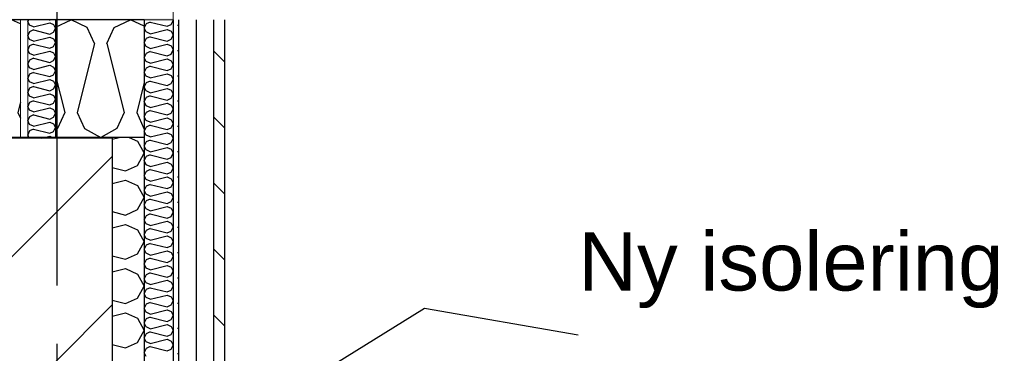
# Model space of a CAD drawing. Header units: millimetres. Extents: x -8544 to 51179, y -2070 to 23603.
# Tile 96 of 174: x 11953 to 13643, y 9484 to 10055. Entities that reach past the tile are written whole.
import ezdxf
from ezdxf.enums import TextEntityAlignment as Align

# ---------------------------------------------------------------- set-up
doc = ezdxf.new("R2010")
doc.units = ezdxf.units.MM
doc.header["$LTSCALE"] = 0.5
doc.header["$MEASUREMENT"] = 0
for name, pattern in [('Akselinje', [1500, 1000, -200, 100, -200]), ('PLINE', [0]), ('Wipeout_Contour', [2000, 0, -2000])]:
    doc.linetypes.add(name, pattern=pattern)
for name, color, linetype in [('223- Bjelker', 7, 'Continuous'), ('223- Bjelker (Skravur)', 7, 'Continuous'), ('232- Ikke-bærende yttervegger', 7, 'Continuous'), ('232- Ikke-bærende yttervegger (Skravur)', 7, 'Continuous'), ('232- Ikke-bærende yttervegger (Skravur)(Nye konstruksjoner)', 7, 'Continuous'), ('232- Ikke-bærende yttervegger(Nye konstruksjoner)', 7, 'Continuous'), ('235- Utvendig kledning og overflate (Skravur)(Nye konstruksjoner)', 7, 'Continuous'), ('235- Utvendig kledning og overflate(Nye konstruksjoner)', 7, 'Continuous'), ('261- Primærkonstruksjon (tak)', 7, 'Continuous'), ('261- Primærkonstruksjon (tak) (Skravur)', 7, 'Continuous'), ('262- Taktekking (Skravur)(Nye konstruksjoner)', 7, 'Continuous'), ('82-- Modullinjer', 7, 'Continuous'), ('832- Tekst bygning(Nye konstruksjoner)', 7, 'Continuous')]:
    doc.layers.add(name, color=color, linetype=linetype)
doc.layers.add('236- Innvendig kledning og overflate(Nye konstruksjoner)', color=7, linetype='Continuous', lineweight=0)
doc.layers.add('262- Taktekking(Nye konstruksjoner)', color=7, linetype='Continuous', lineweight=0)
doc.styles.add('GENERATED_STYLE_1', font='arial.ttf')
doc.styles.add('GENERATED_STYLE_3', font='arial.ttf')
doc.dimstyles.new('GENERATED_STYLE__2', dxfattribs={"dimtxt": 0.18, "dimasz": 182.4, "dimexe": 0.18, "dimexo": 0.0625, "dimgap": 0, "dimtad": 0, "dimtih": 1, "dimtoh": 1, "dimdec": 4, "dimzin": 0, "dimdsep": 46, "dimcen": 0.09, "dimadec": 0, "dimazin": 0, "dimtfac": 1, "dimtdec": 4, "dimtmove": 0, "dimatfit": 3, "dimldrblk": 'ARROWHEAD_5', "dimfxl": 1, "dimtolj": 1, "dimtzin": 0, "dimarcsym": 0})
pattern_1 = [(0, (0, 0), (0, 43.30127), [0, -25]), (0, (12.5, 21.65), (0, 43.30127), [0, -25])]

# ---------------------------------------------------------------- blocks, each defined once
blk = doc.blocks.new('*X7')
at = {"layer": '261- Primærkonstruksjon (tak) (Skravur)', "linetype": 'PLINE'}
for p, q in [((11954.4, 10048.1), (11939.3, 10055.3)), ((11954.4, 9914.2), (11950, 9896.4)), ((11950, 9896.4), (11954.4, 9886.7))]:
    blk.add_line(p, q, dxfattribs=at)
blk = doc.blocks.new('*X8')
at = {"layer": '261- Primærkonstruksjon (tak) (Skravur)', "linetype": 'PLINE'}
for p, q in [((12014.9, 10042.8), (12041.3, 10055.3)), ((12069.2, 10042.1), (12041.3, 10055.3)), ((12081.6, 10014.8), (12069.2, 10042.1)), ((12103, 10014.8), (12115.5, 10042.1)), ((12115.5, 10042.1), (12143.4, 10055.3)), ((12166.9, 10044.1), (12143.4, 10055.3)), ((12081.6, 10014.8), (12052, 9896.4)), ((12103, 10014.8), (12132.6, 9896.4)), ((12014.9, 9959.1), (12030.6, 9896.4)), ((12166.9, 9947.9), (12154.1, 9896.4)), ((12030.6, 9896.4), (12018.2, 9869.1)), ((12052, 9896.4), (12064.5, 9869.1)), ((12132.6, 9896.4), (12120.2, 9869.1)), ((12154.1, 9896.4), (12166.5, 9869.1)), ((12018.2, 9869.1), (12014.9, 9867.3)), ((12064.5, 9869.1), (12092.3, 9853.5)), ((12120.2, 9869.1), (12092.3, 9853.5)), ((12166.5, 9869.1), (12166.9, 9868.9))]:
    blk.add_line(p, q, dxfattribs=at)
blk = doc.blocks.new('*X75')
at = {"layer": '232- Ikke-bærende yttervegger (Skravur)(Nye konstruksjoner)', "linetype": 'PLINE'}
for p, q in [((11968.3, 10055.3), (11966.9, 10052.4)), ((11970.1, 10045.8), (11966.9, 10052.4)), ((11976.6, 10042.9), (11970.1, 10045.8)), ((11976.6, 10042.9), (12004.7, 10049.9)), ((12003.6, 10055.3), (12004.7, 10055)), ((12004.7, 10055), (12005.3, 10055.3)), ((12004.7, 10049.9), (12011.2, 10046.9)), ((12011.2, 10046.9), (12014.9, 10040.3)), ((11970.1, 10034.8), (11966.9, 10028.2)), ((11970.1, 10021.5), (11966.9, 10028.2)), ((11976.6, 10037.8), (11970.1, 10034.8)), ((11976.6, 10037.8), (12004.7, 10030.7)), ((11976.6, 10018.6), (12004.7, 10025.6)), ((12004.7, 10030.7), (12011.2, 10033.7)), ((12004.7, 10025.6), (12011.2, 10022.7)), ((12011.2, 10033.7), (12014.9, 10040.3)), ((11970.1, 10010.5), (11966.9, 10003.9)), ((11976.6, 10018.6), (11970.1, 10021.5)), ((11976.6, 10013.5), (11970.1, 10010.5)), ((11976.6, 10013.5), (12004.7, 10006.4)), ((12004.7, 10006.4), (12011.2, 10009.4)), ((12011.2, 10022.7), (12014.9, 10016)), ((12011.2, 10009.4), (12014.9, 10016)), ((11970.1, 9997.3), (11966.9, 10003.9)), ((11976.6, 9994.3), (11970.1, 9997.3)), ((11976.6, 9994.3), (12004.7, 10001.3)), ((12004.7, 10001.3), (12011.2, 9998.4)), ((12011.2, 9998.4), (12014.9, 9991.7)), ((12011.2, 9985.1), (12014.9, 9991.7)), ((11970.1, 9986.2), (11966.9, 9979.6)), ((11970.1, 9973), (11966.9, 9979.6)), ((11976.6, 9989.2), (11970.1, 9986.2)), ((11976.6, 9970), (11970.1, 9973)), ((11976.6, 9989.2), (12004.7, 9982.2)), ((11976.6, 9970), (12004.7, 9977.1)), ((12004.7, 9982.2), (12011.2, 9985.1)), ((12004.7, 9977.1), (12011.2, 9974.1)), ((12011.2, 9974.1), (12014.9, 9967.5)), ((11970.1, 9962), (11966.9, 9955.3)), ((11976.6, 9964.9), (11970.1, 9962)), ((11976.6, 9964.9), (12004.7, 9957.9)), ((12004.7, 9957.9), (12011.2, 9960.8)), ((12011.2, 9960.8), (12014.9, 9967.5)), ((11970.1, 9948.7), (11966.9, 9955.3)), ((11976.6, 9945.7), (11970.1, 9948.7)), ((11976.6, 9940.6), (11970.1, 9937.7)), ((11976.6, 9945.7), (12004.7, 9952.8)), ((11976.6, 9940.6), (12004.7, 9933.6)), ((12004.7, 9952.8), (12011.2, 9949.8)), ((12011.2, 9949.8), (12014.9, 9943.2)), ((12011.2, 9936.6), (12014.9, 9943.2)), ((11970.1, 9937.7), (11966.9, 9931)), ((11970.1, 9924.4), (11966.9, 9931)), ((11976.6, 9921.5), (11970.1, 9924.4)), ((11976.6, 9921.5), (12004.7, 9928.5)), ((12004.7, 9933.6), (12011.2, 9936.6)), ((12004.7, 9928.5), (12011.2, 9925.5)), ((12011.2, 9925.5), (12014.9, 9918.9)), ((11970.1, 9913.4), (11966.9, 9906.8)), ((11970.1, 9900.1), (11966.9, 9906.8)), ((11976.6, 9916.3), (11970.1, 9913.4)), ((11976.6, 9916.3), (12004.7, 9909.3)), ((12004.7, 9909.3), (12011.2, 9912.3)), ((12011.2, 9912.3), (12014.9, 9918.9)), ((11970.1, 9889.1), (11966.9, 9882.5)), ((11976.6, 9897.2), (11970.1, 9900.1)), ((11976.6, 9892.1), (11970.1, 9889.1)), ((11976.6, 9897.2), (12004.7, 9904.2)), ((11976.6, 9892.1), (12004.7, 9885)), ((12004.7, 9904.2), (12011.2, 9901.2)), ((12011.2, 9901.2), (12014.9, 9894.6)), ((12011.2, 9888), (12014.9, 9894.6)), ((11970.1, 9875.8), (11966.9, 9882.5)), ((11976.6, 9872.9), (11970.1, 9875.8)), ((11976.6, 9872.9), (12004.7, 9879.9)), ((12004.7, 9885), (12011.2, 9888)), ((12004.7, 9879.9), (12011.2, 9877)), ((12011.2, 9877), (12014.9, 9870.3)), ((11970.1, 9864.8), (11966.9, 9858.2)), ((11969.7, 9852.3), (11966.9, 9858.2)), ((11976.6, 9867.8), (11970.1, 9864.8)), ((11976.6, 9867.8), (12004.7, 9860.7)), ((11991.2, 9852.3), (12004.7, 9855.6)), ((12004.7, 9860.7), (12011.2, 9863.7)), ((12004.7, 9855.6), (12011.2, 9852.7)), ((12011.2, 9863.7), (12014.9, 9870.3)), ((12011.2, 9852.7), (12011.5, 9852.3))]:
    blk.add_line(p, q, dxfattribs=at)
blk = doc.blocks.new('*X76')
at = {"layer": '232- Ikke-bærende yttervegger (Skravur)', "linetype": 'PLINE'}
for p, q in [((12022.6, 9852.3), (12022, 9853.5)), ((12111.9, 9850.5), (12124.1, 9853.5)), ((12141.1, 9853.5), (12155.4, 9847)), ((12155.4, 9847), (12166.9, 9826.3)), ((12155.4, 9805.6), (12166.9, 9826.3)), ((12135, 9796.4), (12155.4, 9805.6)), ((12111.9, 9802.1), (12135, 9796.4)), ((12111.9, 9774.6), (12135, 9780.4)), ((12135, 9780.4), (12155.4, 9771.2)), ((12155.4, 9771.2), (12166.9, 9750.4)), ((12155.4, 9729.7), (12166.9, 9750.4)), ((12111.9, 9726.3), (12135, 9720.5)), ((12135, 9720.5), (12155.4, 9729.7)), ((12111.9, 9698.8), (12135, 9704.5)), ((12135, 9704.5), (12155.4, 9695.3)), ((12155.4, 9695.3), (12166.9, 9674.6)), ((12155.4, 9653.8), (12166.9, 9674.6)), ((12135, 9644.6), (12155.4, 9653.8)), ((12111.9, 9650.4), (12135, 9644.6)), ((12111.9, 9622.9), (12135, 9628.7)), ((12135, 9628.7), (12155.4, 9619.4)), ((12155.4, 9619.4), (12166.9, 9598.7)), ((12155.4, 9578), (12166.9, 9598.7)), ((12111.9, 9574.5), (12135, 9568.7)), ((12135, 9568.7), (12155.4, 9578)), ((12111.9, 9547), (12135, 9552.8)), ((12135, 9552.8), (12155.4, 9543.5)), ((12155.4, 9543.5), (12166.9, 9522.8)), ((12155.4, 9502.1), (12166.9, 9522.8)), ((12135, 9492.8), (12155.4, 9502.1)), ((12111.9, 9498.6), (12135, 9492.8))]:
    blk.add_line(p, q, dxfattribs=at)
blk = doc.blocks.new('*X86')
at = {"layer": '235- Utvendig kledning og overflate (Skravur)(Nye konstruksjoner)', "linetype": 'PLINE'}
for p, q in [((12170.2, 10048.2), (12166.9, 10041.3)), ((12170.2, 10034.4), (12166.9, 10041.3)), ((12177, 10051.3), (12170.2, 10048.2)), ((12177, 10051.3), (12206.3, 10044)), ((12206.3, 10044), (12213.1, 10047.1)), ((12213.1, 10047.1), (12216.9, 10054)), ((12216.2, 10055.3), (12216.9, 10054)), ((12177, 10031.3), (12170.2, 10034.4)), ((12177, 10026), (12170.2, 10022.9)), ((12177, 10031.3), (12206.3, 10038.7)), ((12177, 10026), (12206.3, 10018.7)), ((12206.3, 10038.7), (12213.1, 10035.6)), ((12213.1, 10035.6), (12216.9, 10028.7)), ((12213.1, 10021.8), (12216.9, 10028.7)), ((12170.2, 10022.9), (12166.9, 10016)), ((12170.2, 10009.1), (12166.9, 10016)), ((12177, 10006), (12170.2, 10009.1)), ((12177, 10006), (12206.3, 10013.4)), ((12206.3, 10018.7), (12213.1, 10021.8)), ((12206.3, 10013.4), (12213.1, 10010.3)), ((12213.1, 10010.3), (12216.9, 10003.4)), ((12170.2, 9997.6), (12166.9, 9990.7)), ((12170.2, 9983.8), (12166.9, 9990.7)), ((12177, 10000.7), (12170.2, 9997.6)), ((12177, 10000.7), (12206.3, 9993.4)), ((12206.3, 9993.4), (12213.1, 9996.5)), ((12213.1, 9996.5), (12216.9, 10003.4)), ((12177, 9980.7), (12170.2, 9983.8)), ((12177, 9975.4), (12170.2, 9972.3)), ((12177, 9980.7), (12206.3, 9988.1)), ((12177, 9975.4), (12206.3, 9968.1)), ((12206.3, 9988.1), (12213.1, 9985)), ((12213.1, 9985), (12216.9, 9978.1)), ((12213.1, 9971.2), (12216.9, 9978.1)), ((12170.2, 9972.3), (12166.9, 9965.4)), ((12170.2, 9958.5), (12166.9, 9965.4)), ((12177, 9955.4), (12170.2, 9958.5)), ((12177, 9955.4), (12206.3, 9962.8)), ((12206.3, 9968.1), (12213.1, 9971.2)), ((12206.3, 9962.8), (12213.1, 9959.7)), ((12213.1, 9959.7), (12216.9, 9952.8)), ((12170.2, 9947.1), (12166.9, 9940.1)), ((12170.2, 9933.2), (12166.9, 9940.1)), ((12177, 9950.1), (12170.2, 9947.1)), ((12177, 9950.1), (12206.3, 9942.8)), ((12206.3, 9942.8), (12213.1, 9945.9)), ((12213.1, 9945.9), (12216.9, 9952.8)), ((12177, 9930.2), (12170.2, 9933.2)), ((12177, 9924.8), (12170.2, 9921.8)), ((12177, 9930.2), (12206.3, 9937.5)), ((12177, 9924.8), (12206.3, 9917.5)), ((12206.3, 9937.5), (12213.1, 9934.4)), ((12213.1, 9934.4), (12216.9, 9927.5)), ((12213.1, 9920.6), (12216.9, 9927.5)), ((12170.2, 9921.8), (12166.9, 9914.9)), ((12170.2, 9907.9), (12166.9, 9914.9)), ((12177, 9904.9), (12170.2, 9907.9)), ((12177, 9904.9), (12206.3, 9912.2)), ((12206.3, 9917.5), (12213.1, 9920.6)), ((12206.3, 9912.2), (12213.1, 9909.1)), ((12213.1, 9909.1), (12216.9, 9902.2)), ((12170.2, 9896.5), (12166.9, 9889.6)), ((12170.2, 9882.7), (12166.9, 9889.6)), ((12177, 9899.5), (12170.2, 9896.5)), ((12177, 9899.5), (12206.3, 9892.2)), ((12206.3, 9892.2), (12213.1, 9895.3)), ((12213.1, 9895.3), (12216.9, 9902.2)), ((12177, 9879.6), (12170.2, 9882.7)), ((12177, 9874.3), (12170.2, 9871.2)), ((12177, 9879.6), (12206.3, 9886.9)), ((12177, 9874.3), (12206.3, 9866.9)), ((12206.3, 9886.9), (12213.1, 9883.8)), ((12213.1, 9883.8), (12216.9, 9876.9)), ((12213.1, 9870), (12216.9, 9876.9)), ((12170.2, 9871.2), (12166.9, 9864.3)), ((12170.2, 9857.4), (12166.9, 9864.3)), ((12177, 9854.3), (12170.2, 9857.4)), ((12177, 9854.3), (12206.3, 9861.6)), ((12206.3, 9866.9), (12213.1, 9870)), ((12206.3, 9861.6), (12213.1, 9858.5)), ((12213.1, 9858.5), (12216.9, 9851.6)), ((12170.2, 9845.9), (12166.9, 9839)), ((12170.2, 9832.1), (12166.9, 9839)), ((12177, 9849), (12170.2, 9845.9)), ((12177, 9849), (12206.3, 9841.6)), ((12206.3, 9841.6), (12213.1, 9844.7)), ((12213.1, 9844.7), (12216.9, 9851.6)), ((12177, 9829), (12170.2, 9832.1)), ((12177, 9823.7), (12170.2, 9820.6)), ((12177, 9829), (12206.3, 9836.3)), ((12177, 9823.7), (12206.3, 9816.3)), ((12206.3, 9836.3), (12213.1, 9833.2)), ((12213.1, 9833.2), (12216.9, 9826.3)), ((12213.1, 9819.4), (12216.9, 9826.3)), ((12170.2, 9820.6), (12166.9, 9813.7)), ((12170.2, 9806.8), (12166.9, 9813.7)), ((12177, 9803.7), (12170.2, 9806.8)), ((12177, 9803.7), (12206.3, 9811)), ((12206.3, 9816.3), (12213.1, 9819.4)), ((12206.3, 9811), (12213.1, 9807.9)), ((12213.1, 9807.9), (12216.9, 9801)), ((12170.2, 9795.3), (12166.9, 9788.4)), ((12170.2, 9781.5), (12166.9, 9788.4)), ((12177, 9798.4), (12170.2, 9795.3)), ((12177, 9798.4), (12206.3, 9791)), ((12206.3, 9791), (12213.1, 9794.1)), ((12213.1, 9794.1), (12216.9, 9801)), ((12177, 9778.4), (12170.2, 9781.5)), ((12177, 9773.1), (12170.2, 9770)), ((12177, 9778.4), (12206.3, 9785.7)), ((12177, 9773.1), (12206.3, 9765.8)), ((12206.3, 9785.7), (12213.1, 9782.6)), ((12213.1, 9782.6), (12216.9, 9775.7)), ((12213.1, 9768.8), (12216.9, 9775.7)), ((12170.2, 9770), (12166.9, 9763.1)), ((12170.2, 9756.2), (12166.9, 9763.1)), ((12177, 9753.1), (12170.2, 9756.2)), ((12177, 9753.1), (12206.3, 9760.4)), ((12206.3, 9765.8), (12213.1, 9768.8)), ((12206.3, 9760.4), (12213.1, 9757.4)), ((12213.1, 9757.4), (12216.9, 9750.4)), ((12170.2, 9744.7), (12166.9, 9737.8)), ((12170.2, 9730.9), (12166.9, 9737.8)), ((12177, 9747.8), (12170.2, 9744.7)), ((12177, 9747.8), (12206.3, 9740.5)), ((12206.3, 9740.5), (12213.1, 9743.5)), ((12213.1, 9743.5), (12216.9, 9750.4)), ((12170.2, 9719.4), (12166.9, 9712.5)), ((12177, 9727.8), (12170.2, 9730.9)), ((12177, 9722.5), (12170.2, 9719.4)), ((12177, 9727.8), (12206.3, 9735.1)), ((12177, 9722.5), (12206.3, 9715.2)), ((12206.3, 9735.1), (12213.1, 9732.1)), ((12213.1, 9732.1), (12216.9, 9725.2)), ((12213.1, 9718.2), (12216.9, 9725.2)), ((12170.2, 9705.6), (12166.9, 9712.5)), ((12177, 9702.5), (12170.2, 9705.6)), ((12177, 9702.5), (12206.3, 9709.9)), ((12206.3, 9715.2), (12213.1, 9718.2)), ((12206.3, 9709.9), (12213.1, 9706.8)), ((12213.1, 9706.8), (12216.9, 9699.9)), ((12170.2, 9694.1), (12166.9, 9687.2)), ((12170.2, 9680.3), (12166.9, 9687.2)), ((12177, 9697.2), (12170.2, 9694.1)), ((12177, 9697.2), (12206.3, 9689.9)), ((12206.3, 9689.9), (12213.1, 9693)), ((12213.1, 9693), (12216.9, 9699.9)), ((12170.2, 9668.8), (12166.9, 9661.9)), ((12177, 9677.2), (12170.2, 9680.3)), ((12177, 9671.9), (12170.2, 9668.8)), ((12177, 9677.2), (12206.3, 9684.6)), ((12177, 9671.9), (12206.3, 9664.6)), ((12206.3, 9684.6), (12213.1, 9681.5)), ((12213.1, 9681.5), (12216.9, 9674.6)), ((12213.1, 9667.7), (12216.9, 9674.6)), ((12170.2, 9655), (12166.9, 9661.9)), ((12177, 9651.9), (12170.2, 9655)), ((12177, 9651.9), (12206.3, 9659.3)), ((12206.3, 9664.6), (12213.1, 9667.7)), ((12206.3, 9659.3), (12213.1, 9656.2)), ((12213.1, 9656.2), (12216.9, 9649.3)), ((12170.2, 9643.5), (12166.9, 9636.6)), ((12170.2, 9629.7), (12166.9, 9636.6)), ((12177, 9646.6), (12170.2, 9643.5)), ((12177, 9646.6), (12206.3, 9639.3)), ((12206.3, 9639.3), (12213.1, 9642.4)), ((12213.1, 9642.4), (12216.9, 9649.3)), ((12170.2, 9618.2), (12166.9, 9611.3)), ((12177, 9626.6), (12170.2, 9629.7)), ((12177, 9621.3), (12170.2, 9618.2)), ((12177, 9626.6), (12206.3, 9634)), ((12177, 9621.3), (12206.3, 9614)), ((12206.3, 9634), (12213.1, 9630.9)), ((12213.1, 9630.9), (12216.9, 9624)), ((12213.1, 9617.1), (12216.9, 9624)), ((12170.2, 9604.4), (12166.9, 9611.3)), ((12177, 9601.3), (12170.2, 9604.4)), ((12177, 9601.3), (12206.3, 9608.7)), ((12206.3, 9614), (12213.1, 9617.1)), ((12206.3, 9608.7), (12213.1, 9605.6)), ((12213.1, 9605.6), (12216.9, 9598.7)), ((12170.2, 9593), (12166.9, 9586)), ((12170.2, 9579.1), (12166.9, 9586)), ((12177, 9596), (12170.2, 9593)), ((12177, 9596), (12206.3, 9588.7)), ((12206.3, 9588.7), (12213.1, 9591.8)), ((12213.1, 9591.8), (12216.9, 9598.7)), ((12170.2, 9567.7), (12166.9, 9560.8)), ((12177, 9576.1), (12170.2, 9579.1)), ((12177, 9570.7), (12170.2, 9567.7)), ((12177, 9576.1), (12206.3, 9583.4)), ((12177, 9570.7), (12206.3, 9563.4)), ((12206.3, 9583.4), (12213.1, 9580.3)), ((12213.1, 9580.3), (12216.9, 9573.4)), ((12213.1, 9566.5), (12216.9, 9573.4)), ((12170.2, 9553.8), (12166.9, 9560.8)), ((12177, 9550.8), (12170.2, 9553.8)), ((12177, 9550.8), (12206.3, 9558.1)), ((12206.3, 9563.4), (12213.1, 9566.5)), ((12206.3, 9558.1), (12213.1, 9555)), ((12213.1, 9555), (12216.9, 9548.1)), ((12170.2, 9542.4), (12166.9, 9535.5)), ((12170.2, 9528.6), (12166.9, 9535.5)), ((12177, 9545.4), (12170.2, 9542.4)), ((12177, 9545.4), (12206.3, 9538.1)), ((12206.3, 9538.1), (12213.1, 9541.2)), ((12213.1, 9541.2), (12216.9, 9548.1)), ((12170.2, 9517.1), (12166.9, 9510.2)), ((12177, 9525.5), (12170.2, 9528.6)), ((12177, 9520.2), (12170.2, 9517.1)), ((12177, 9525.5), (12206.3, 9532.8)), ((12177, 9520.2), (12206.3, 9512.8)), ((12206.3, 9532.8), (12213.1, 9529.7)), ((12213.1, 9529.7), (12216.9, 9522.8)), ((12213.1, 9515.9), (12216.9, 9522.8)), ((12170.2, 9503.3), (12166.9, 9510.2)), ((12177, 9500.2), (12170.2, 9503.3)), ((12177, 9500.2), (12206.3, 9507.5)), ((12206.3, 9512.8), (12213.1, 9515.9)), ((12206.3, 9507.5), (12213.1, 9504.4)), ((12213.1, 9504.4), (12216.9, 9497.5)), ((12170.2, 9491.8), (12166.9, 9484.9)), ((12170.2, 9478), (12166.9, 9484.9)), ((12177, 9494.9), (12170.2, 9491.8)), ((12177, 9494.9), (12206.3, 9487.5)), ((12206.3, 9487.5), (12213.1, 9490.6)), ((12213.1, 9490.6), (12216.9, 9497.5))]:
    blk.add_line(p, q, dxfattribs=at)
blk = doc.blocks.new('Standard grid marker[6]', base_point=(12016.9, 12550))
at = {"layer": '82-- Modullinjer', "linetype": 'Akselinje'}
blk.add_line((12016.9, 12350), (12016.9, 1550), dxfattribs=at)
at = {"layer": '82-- Modullinjer', "style": 'GENERATED_STYLE_1'}
for tag, p in [('AC_MarkerText_1_0', (12016.9, 12887.5)), ('AC_MarkerText_1_1', (12016.9, 1187.5))]:
    blk.add_attdef(tag, text='', height=175, rotation=360, dxfattribs=at).set_placement(p, align=Align.TOP_CENTER)
blk = doc.blocks.new('ARROWHEAD_5')
at = {"linetype": 'Continuous'}
blk.add_hatch(color=256, dxfattribs=at).paths.add_polyline_path([(-1, 0.2679), (0, 0), (-1, -0.2679)])
blk.add_line((0, 0), (-1, 0), dxfattribs=at)

msp = doc.modelspace()

# ---------------------------------------------------------------- hatches: boundary and pattern name
at = {"layer": '223- Bjelker (Skravur)', "linetype": 'Continuous'}
h = msp.add_hatch(dxfattribs=at)
h.set_pattern_fill('Skrålinjer_3', color=256, style=0, pattern_type=2)
h.set_pattern_definition([(45, (0, 0), (-127.2792, 127.2792), [])])
h.paths.add_polyline_path([(11921.9, 9852.3), (11921.9, 9469), (12111.9, 9469), (12111.9, 9852.3)])
at = {"layer": '232- Ikke-bærende yttervegger (Skravur)(Nye konstruksjoner)', "linetype": 'Continuous'}
h = msp.add_hatch(dxfattribs=at)
h.set_pattern_fill('Gips', color=256, style=0, pattern_type=2)
h.set_pattern_definition([(270, (0, 0), (86.60254, 0), [0, -50]), (270, (43.3, -25), (86.60254, 0), [0, -50])])
h.paths.add_polyline_path([(11966.9, 10055.3), (11954.4, 10055.3), (11954.4, 9852.3), (11966.9, 9852.3)])
msp.add_hatch(color=256, dxfattribs=at).paths.add_polyline_path([(12014.9, 9853.5), (12014.9, 9852.3), (12016.9, 9852.3), (12016.9, 9853.5)])
at = {"layer": '235- Utvendig kledning og overflate (Skravur)(Nye konstruksjoner)', "linetype": 'Continuous'}
h = msp.add_hatch(dxfattribs=at)
h.set_pattern_fill('Prikker_tett', color=256, style=0, pattern_type=2)
h.set_pattern_definition(pattern_1)
h.paths.add_polyline_path([(12216.9, 10055.3), (12216.9, 8446.5), (12225.9, 8446.5), (12225.9, 10055.3)])
h = msp.add_hatch(dxfattribs=at)
h.set_pattern_fill('Skrålinjer_2', color=256, style=0, pattern_type=2)
h.set_pattern_definition([(315, (0, 0), (56.56854, 56.56854), [80, 0])])
h.paths.add_polyline_path([(12285.9, 10055.3), (12285.9, 8446.5), (12304.9, 8446.5), (12304.9, 10055.3)])
at = {"layer": '262- Taktekking (Skravur)(Nye konstruksjoner)', "linetype": 'Continuous'}
h = msp.add_hatch(dxfattribs=at)
h.set_pattern_fill('Prikker_tett', color=256, style=0, pattern_type=2)
h.set_pattern_definition(pattern_1)
h.paths.add_polyline_path([(-2583.1, 10055.3), (12216.9, 10055.3), (12216.9, 10057.3), (-2583.1, 10057.3)])

# ---------------------------------------------------------------- linework, layer by layer
at = {"layer": '223- Bjelker', "linetype": 'PLINE'}
for p, q in [((11954.4, 9852.3), (11921.9, 9852.3)), ((12111.9, 9852.3), (12111.9, 9469))]:
    msp.add_line(p, q, dxfattribs=at)
at = {"layer": '223- Bjelker', "linetype": 'PLINE', "flags": 128}
msp.add_lwpolyline([(12111.9, 9852.3), (12016.9, 9852.3), (12014.9, 9852.3), (11966.9, 9852.3), (11954.4, 9852.3)], dxfattribs=at)
at = {"layer": '232- Ikke-bærende yttervegger', "linetype": 'PLINE'}
msp.add_line((12016.9, 9853.5), (12016.9, 9852.3), dxfattribs=at)
at = {"layer": '232- Ikke-bærende yttervegger', "linetype": 'PLINE', "flags": 128}
msp.add_lwpolyline([(12166.9, 9853.5), (12166.9, 8323.4), (12166.9, 8121.7), (12166.9, 7843.2)], dxfattribs=at)
at = {"layer": '232- Ikke-bærende yttervegger(Nye konstruksjoner)', "linetype": 'PLINE'}
for p, q in [((12014.9, 10055.3), (12014.9, 9852.3)), ((12016.9, 10055.3), (12016.9, 9853.5))]:
    msp.add_line(p, q, dxfattribs=at)
at = {"layer": '235- Utvendig kledning og overflate(Nye konstruksjoner)', "linetype": 'PLINE'}
for p, q in [((12285.9, 10055.3), (12285.9, 7843.2)), ((12304.9, 10055.3), (12304.9, 7843.2))]:
    msp.add_line(p, q, dxfattribs=at)
at = {"layer": '235- Utvendig kledning og overflate(Nye konstruksjoner)', "linetype": 'PLINE', "flags": 128}
msp.add_lwpolyline([(12216.9, 10055.3), (12216.9, 8446.5), (12216.9, 8444.5), (12216.9, 8426.3), (12216.9, 8375.9), (12216.9, 8325.4), (12216.9, 8323.4), (12216.9, 7843.2)], dxfattribs=at)
at = {"layer": '236- Innvendig kledning og overflate(Nye konstruksjoner)', "linetype": 'PLINE'}
for p, q in [((11954.4, 10055.3), (11954.4, 9852.3)), ((11966.9, 10055.3), (11966.9, 9852.3))]:
    msp.add_line(p, q, dxfattribs=at)
at = {"layer": '261- Primærkonstruksjon (tak)', "linetype": 'PLINE'}
for p, q in [((12166.9, 10055.3), (12166.9, 9853.5)), ((12016.9, 9853.5), (11921.9, 9853.5)), ((12166.9, 9853.5), (12016.9, 9853.5))]:
    msp.add_line(p, q, dxfattribs=at)
at = {"layer": '261- Primærkonstruksjon (tak)', "linetype": 'PLINE', "flags": 128}
msp.add_lwpolyline([(12166.9, 10055.3), (12016.9, 10055.3), (12014.9, 10055.3), (11966.9, 10055.3), (11954.4, 10055.3), (-2320.6, 10055.3), (-2333.1, 10055.3), (-2381.1, 10055.3), (-2383.1, 10055.3), (-2533.1, 10055.3)], dxfattribs=at)
at = {"layer": '262- Taktekking(Nye konstruksjoner)', "linetype": 'PLINE'}
msp.add_line((12216.9, 10055.3), (12166.9, 10055.3), dxfattribs=at)
at = {"layer": '262- Taktekking(Nye konstruksjoner)', "linetype": 'PLINE', "flags": 128}
msp.add_lwpolyline([(12216.9, 10158.2), (12216.9, 10107.7), (12216.9, 10057.3), (12216.9, 10055.3)], dxfattribs=at)

# ---------------------------------------------------------------- block references
at = {"layer": '232- Ikke-bærende yttervegger'}
msp.add_blockref('*X76', (0, 0), dxfattribs=at)
at = {"layer": '232- Ikke-bærende yttervegger(Nye konstruksjoner)'}
msp.add_blockref('*X75', (0, 0), dxfattribs=at)
at = {"layer": '235- Utvendig kledning og overflate(Nye konstruksjoner)'}
msp.add_blockref('*X86', (0, 0), dxfattribs=at)
at = {"layer": '261- Primærkonstruksjon (tak)'}
for name in ['*X7', '*X8']:
    msp.add_blockref(name, (0, 0), dxfattribs=at)

# ---------------------------------------------------------------- texts
at = {"layer": '832- Tekst bygning(Nye konstruksjoner)', "linetype": 'Continuous', "insert": (12912.1, 9560.9), "char_height": 100, "attachment_point": 7, "style": 'GENERATED_STYLE_3'}
msp.add_mtext('\\A1;{\\pql;\\fArial|b0|i0|c0|p0;\\W1.000000;Ny \\fArial|b0|i0|c0|p0;\\W1.000000;isolering og kledning}', dxfattribs=at)

# ---------------------------------------------------------------- next in the draw order: wipeouts: each hides what was drawn before it
at = {"linetype": 'Wipeout_Contour', "ltscale": 61427.160188}
msp.add_wipeout([(12255.9, 10055.3), (12225.9, 10055.3), (12225.9, 8446.5), (12255.9, 8446.5)], dxfattribs=at).dxf.layer = '235- Utvendig kledning og overflate (Skravur)(Nye konstruksjoner)'

# ---------------------------------------------------------------- next in the draw order: linework, layer by layer
at = {"layer": '235- Utvendig kledning og overflate(Nye konstruksjoner)', "linetype": 'PLINE'}
for p, q in [((12225.9, 10055.3), (12225.9, 7843.2)), ((12255.9, 10055.3), (12255.9, 7843.2))]:
    msp.add_line(p, q, dxfattribs=at)

# ---------------------------------------------------------------- next in the draw order: block references
at = {"layer": '82-- Modullinjer', "linetype": 'PLINE'}
msp.add_blockref('Standard grid marker[6]', (12016.9, 12550), dxfattribs=at)

# ---------------------------------------------------------------- next in the draw order: leaders
at = {"layer": '832- Tekst bygning(Nye konstruksjoner)', "linetype": 'PLINE', "annotation_type": 0, "has_hookline": 1, "hookline_direction": 0, "text_width": 1461.8}
msp.add_leader([(12216.9, 9294.3), (12648.4, 9560.9), (12912.1, 9515.4)], dimstyle='GENERATED_STYLE__2', dxfattribs=at)

doc.saveas('drawing.dxf')
